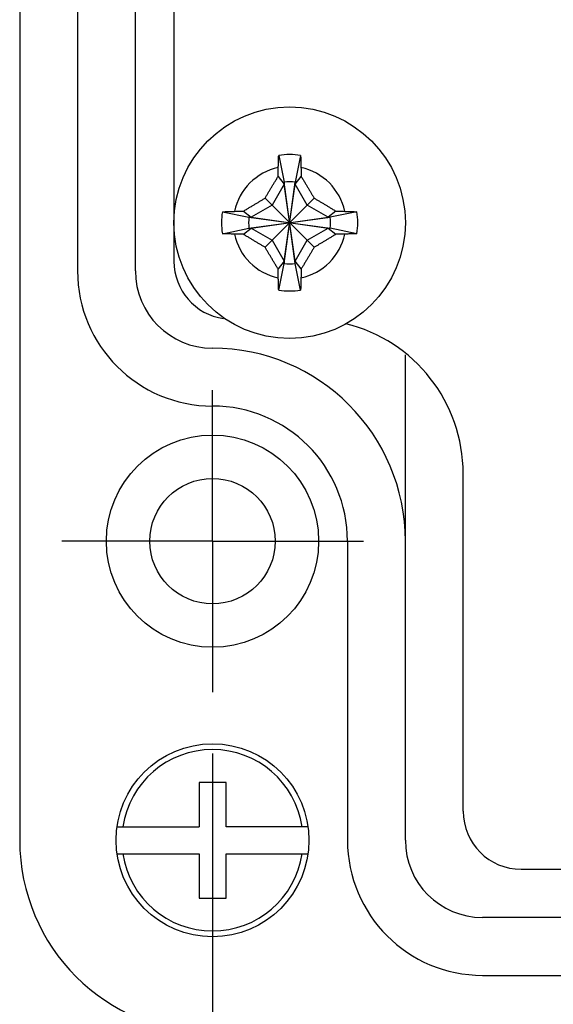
# Model space of a CAD drawing. Header units: inches. Extents: x 0 to 34, y 0 to 22.
# Tile 17 of 27: x 18.559 to 19.104, y 13.77 to 14.774. Entities that reach past the tile are written whole.
import ezdxf

# ---------------------------------------------------------------- set-up
doc = ezdxf.new("R2010")
doc.units = ezdxf.units.IN
doc.header["$LTSCALE"] = 1.87
doc.header["$MEASUREMENT"] = 0
doc.linetypes.add('CENTER', pattern=[0.6, 0.375, -0.075, 0.075, -0.075])
doc.layers.get('0').update_dxf_attribs({"linetype": 'CONTINUOUS'})
doc.layers.add('DEFAULT_1', color=7, linetype='CENTER')
doc.layers.add('DIMENSIONS', color=7, linetype='CONTINUOUS')
doc.styles.get("Standard").update_dxf_attribs({"font": 'txt', "width": 0.8})
doc.dimstyles.new('DIMSTYLE_1', dxfattribs={"dimtxt": 0.125, "dimasz": 0.1875, "dimexe": 0.18, "dimexo": 0.0625, "dimgap": 0.09, "dimtad": 0, "dimtih": 1, "dimtoh": 1, "dimdec": 3, "dimlfac": 2, "dimzin": 4, "dimdsep": 46, "dimtxsty": 'STANDARD', "dimblk": '_FILLED', "dimblk1": '_FILLED', "dimblk2": '_FILLED', "dimcen": 0.09, "dimadec": 0, "dimazin": 0, "dimtp": 0.01, "dimtm": 0.01, "dimtfac": 1, "dimtdec": 3, "dimtofl": 0, "dimtmove": 0, "dimatfit": 3, "dimldrblk": '_FILLED', "dimfxl": 1, "dimtolj": 1, "dimtzin": 4, "dimarcsym": 0})

# ---------------------------------------------------------------- blocks, each defined once
blk = doc.blocks.new('_FILLED')
at = {"color": 0, "linetype": 'ByBlock'}
blk.add_solid([(0, 0), (-1, 0.1736), (-1, -0.1736)], dxfattribs=at)
blk = doc.blocks.new('*D17')
at = {"layer": 'DIMENSIONS', "color": 2, "linetype": 'Continuous'}
for p, q in [((18.7559, 14.0256), (18.7559, 12.0413)), ((25.4488, 14.0256), (25.4488, 12.0413)), ((18.7559, 12.1663), (21.4774, 12.1663)), ((25.4488, 12.1663), (22.7274, 12.1663))]:
    blk.add_line(p, q, dxfattribs=at)
at = {"layer": 'DIMENSIONS', "color": 2, "linetype": 'Continuous', "xscale": 0.1875, "yscale": 0.1875, "zscale": 0.1875, "rotation": 180}
blk.add_blockref('_FILLED', (18.7559, 12.1663), dxfattribs=at)
at = {"layer": 'DIMENSIONS', "color": 2, "linetype": 'Continuous', "xscale": 0.1875, "yscale": 0.1875, "zscale": 0.1875}
blk.add_blockref('_FILLED', (25.4488, 12.1663), dxfattribs=at)
at = {"layer": 'DIMENSIONS', "color": 2, "linetype": 'Continuous', "width": 0.8}
for s, p in [('[', (22.1649, 12.1038)), (']', (22.5649, 12.1038)), ('13.39', (21.5399, 12.1038)), ('340', (22.2649, 12.1038))]:
    blk.add_text(s, height=0.125, dxfattribs=at).set_placement(p)

msp = doc.modelspace()

# ---------------------------------------------------------------- linework, layer by layer
at = {"color": 7, "linetype": 'Continuous'}
for p, q in [((18.55907, 16.6929), (18.55907, 13.937)), ((18.61812, 16.11219), (18.61812, 14.51771)), ((18.67718, 14.51771), (18.67718, 16.11219)), ((18.71655, 16.10235), (18.71655, 14.52755)), ((18.82349, 14.63557), (18.82905, 14.60841)), ((18.84584, 14.63557), (18.84027, 14.60841)), ((18.82285, 14.6141), (18.82905, 14.60617)), ((18.84027, 14.60617), (18.84647, 14.6141)), ((18.82905, 14.60617), (18.81674, 14.58484)), ((18.84027, 14.52543), (18.82905, 14.60841)), ((18.82905, 14.60841), (18.82905, 14.60617)), ((18.82905, 14.52543), (18.84027, 14.60841)), ((18.84027, 14.52767), (18.82905, 14.60617)), ((18.82905, 14.52767), (18.84027, 14.60617)), ((18.84027, 14.60617), (18.84027, 14.60841)), ((18.85258, 14.58484), (18.84027, 14.60617)), ((18.81674, 14.58484), (18.79541, 14.57253)), ((18.80962, 14.59195), (18.8597, 14.54188)), ((18.80962, 14.54188), (18.8597, 14.59195)), ((18.87391, 14.57253), (18.85258, 14.58484)), ((18.76601, 14.57809), (18.79317, 14.57253)), ((18.78747, 14.57872), (18.79541, 14.57253)), ((18.88185, 14.57872), (18.87391, 14.57253)), ((18.90331, 14.57809), (18.87615, 14.57253)), ((18.79317, 14.57253), (18.87615, 14.56131)), ((18.79541, 14.57253), (18.79317, 14.57253)), ((18.79317, 14.56131), (18.87615, 14.57253)), ((18.79541, 14.57253), (18.87391, 14.56131)), ((18.79541, 14.56131), (18.87391, 14.57253)), ((18.87615, 14.57253), (18.87391, 14.57253)), ((18.76601, 14.55574), (18.79317, 14.56131)), ((18.78747, 14.55511), (18.79541, 14.56131)), ((18.79317, 14.56131), (18.79541, 14.56131)), ((18.79541, 14.56131), (18.81674, 14.549)), ((18.85258, 14.549), (18.87391, 14.56131)), ((18.87391, 14.56131), (18.88185, 14.55511)), ((18.87391, 14.56131), (18.87615, 14.56131)), ((18.90331, 14.55574), (18.87615, 14.56131)), ((18.81674, 14.549), (18.82905, 14.52767)), ((18.84027, 14.52767), (18.85258, 14.549)), ((18.82905, 14.52767), (18.82285, 14.51973)), ((18.82349, 14.49826), (18.82905, 14.52543)), ((18.82905, 14.52767), (18.82905, 14.52543)), ((18.84647, 14.51973), (18.84027, 14.52767)), ((18.84027, 14.52543), (18.84027, 14.52767)), ((18.84584, 14.49826), (18.84027, 14.52543)), ((18.95277, 13.937), (18.95277, 14.43229)), ((19.01183, 13.96652), (19.01183, 14.31101)), ((18.89372, 14.24211), (18.89372, 13.937)), ((18.74214, 13.99605), (18.74214, 13.95078)), ((18.7697, 13.99605), (18.74214, 13.99605)), ((18.7697, 13.95078), (18.7697, 13.99605)), ((18.65846, 13.95078), (18.74214, 13.95078)), ((18.85338, 13.95078), (18.7697, 13.95078)), ((18.65846, 13.92322), (18.74214, 13.92322)), ((18.74214, 13.92322), (18.74214, 13.87794)), ((18.7697, 13.87794), (18.7697, 13.92322)), ((18.7697, 13.92322), (18.85338, 13.92322)), ((19.07088, 13.90747), (19.1958, 13.90747)), ((18.74214, 13.87794), (18.7697, 13.87794)), ((25.17324, 13.85826), (19.03151, 13.85826)), ((19.03151, 13.7992), (25.17324, 13.7992))]:
    msp.add_line(p, q, dxfattribs=at)
for centre, radius in [((18.83466, 14.56692), 0.11811), ((18.75592, 14.24211), 0.10827), ((18.75592, 14.24211), 0.06398), ((18.75592, 13.937), 0.09843)]:
    msp.add_circle(centre, radius, dxfattribs=at)
for centre, radius, start, end in [((18.83466, 14.56692), 0.06956, 80.75483, 99.24517), ((18.83466, 14.56692), 0.05736, 101.65912, 168.34088), ((18.83466, 14.56692), 0.05736, 11.65912, 78.34088), ((18.83466, 14.56692), 0.04187, 82.29969, 97.70031), ((18.83466, 14.56692), 0.06956, 170.75483, 189.24517), ((18.83466, 14.56692), 0.06956, 350.75483, 9.24517), ((18.83466, 14.56692), 0.04187, 172.29969, 187.70031), ((18.83466, 14.56692), 0.04187, 352.29969, 7.70031), ((18.83466, 14.56692), 0.05736, 191.65912, 258.34088), ((18.83466, 14.56692), 0.05736, 281.65912, 348.34088), ((18.7756, 14.52755), 0.05906, 180, 261.91005), ((18.83466, 14.56692), 0.04187, 262.29969, 277.70031), ((18.75592, 14.51771), 0.1378, 180, 270), ((18.75592, 14.51771), 0.07874, 180, 270), ((18.83466, 14.56692), 0.06956, 260.75483, 279.24517), ((18.85435, 14.31101), 0.15748, 0, 76.19701), ((18.75592, 14.24211), 0.19685, 0, 90), ((18.75592, 14.24211), 0.1378, 0, 90), ((18.75592, 13.937), 0.09252, 8.56528, 171.43472), ((19.07088, 13.96652), 0.05906, 180, 270), ((18.75592, 13.937), 0.19685, 180, 270), ((19.03151, 13.937), 0.1378, 180, 270), ((19.03151, 13.937), 0.07874, 180, 270), ((18.75592, 13.937), 0.09252, 188.56528, 351.43472)]:
    msp.add_arc(centre, radius, start, end, dxfattribs=at)
for points, knots in [([(18.82307, 14.6231), (18.8231, 14.62451), (18.82318, 14.62732), (18.82332, 14.63148), (18.82343, 14.63422), (18.82349, 14.63557)], [0, 0, 0, 0, 0.004249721, 0.008413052, 0.012480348, 0.012480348, 0.012480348, 0.012480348]), ([(18.84584, 14.63557), (18.84589, 14.63422), (18.846, 14.63148), (18.84614, 14.62732), (18.84622, 14.62451), (18.84625, 14.6231)], [0, 0, 0, 0, 0.004067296, 0.008230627, 0.012480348, 0.012480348, 0.012480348, 0.012480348]), ([(18.80962, 14.59195), (18.81015, 14.59285), (18.8112, 14.59464), (18.81278, 14.59733), (18.81438, 14.60002), (18.816, 14.60275), (18.81766, 14.60551), (18.81935, 14.60833), (18.82109, 14.6112), (18.82226, 14.61313), (18.82285, 14.6141)], [0, 0, 0, 0, 0.003115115, 0.006225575, 0.009354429, 0.012520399, 0.015738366, 0.019019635, 0.022372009, 0.025799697, 0.025799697, 0.025799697, 0.025799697]), ([(18.82285, 14.6141), (18.82287, 14.61505), (18.82292, 14.617), (18.82299, 14.62), (18.82304, 14.62205), (18.82307, 14.6231)], [0, 0, 0, 0, 0.0028441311, 0.0058431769, 0.0089974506, 0.0089974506, 0.0089974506, 0.0089974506]), ([(18.84625, 14.6231), (18.84628, 14.62205), (18.84633, 14.62), (18.8464, 14.617), (18.84645, 14.61505), (18.84647, 14.6141)], [0, 0, 0, 0, 0.0031484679, 0.0061476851, 0.0089974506, 0.0089974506, 0.0089974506, 0.0089974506]), ([(18.84647, 14.6141), (18.84708, 14.61309), (18.84829, 14.61111), (18.85007, 14.60817), (18.85178, 14.60532), (18.85343, 14.60255), (18.85504, 14.59985), (18.85662, 14.59719), (18.85816, 14.59457), (18.85919, 14.59282), (18.8597, 14.59195)], [0, 0, 0, 0, 0.003547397, 0.006977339, 0.010297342, 0.013519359, 0.016659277, 0.01973661, 0.022774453, 0.025799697, 0.025799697, 0.025799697, 0.025799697]), ([(18.78747, 14.57872), (18.78848, 14.57934), (18.79047, 14.58055), (18.79341, 14.58232), (18.79626, 14.58404), (18.79903, 14.58569), (18.80173, 14.5873), (18.80439, 14.58887), (18.80701, 14.59042), (18.80875, 14.59144), (18.80962, 14.59195)], [0, 0, 0, 0, 0.003546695, 0.006976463, 0.010296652, 0.013519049, 0.016659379, 0.019737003, 0.022774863, 0.025799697, 0.025799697, 0.025799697, 0.025799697]), ([(18.8597, 14.59195), (18.86059, 14.59143), (18.86238, 14.59038), (18.86507, 14.58879), (18.86777, 14.5872), (18.87049, 14.58557), (18.87325, 14.58392), (18.87607, 14.58223), (18.87894, 14.58049), (18.88087, 14.57932), (18.88185, 14.57872)], [0, 0, 0, 0, 0.003117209, 0.006228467, 0.009357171, 0.012522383, 0.015739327, 0.019019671, 0.022371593, 0.025799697, 0.025799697, 0.025799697, 0.025799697]), ([(18.76601, 14.57809), (18.76736, 14.57815), (18.7701, 14.57825), (18.77426, 14.57839), (18.77706, 14.57847), (18.77848, 14.57851)], [0, 0, 0, 0, 0.004067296, 0.008230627, 0.012480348, 0.012480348, 0.012480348, 0.012480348]), ([(18.77848, 14.57851), (18.77953, 14.57854), (18.78158, 14.57859), (18.78458, 14.57866), (18.78653, 14.5787), (18.78747, 14.57872)], [0, 0, 0, 0, 0.0031487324, 0.0061478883, 0.0089974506, 0.0089974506, 0.0089974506, 0.0089974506]), ([(18.88185, 14.57872), (18.88279, 14.5787), (18.88474, 14.57866), (18.88774, 14.57859), (18.88979, 14.57854), (18.89084, 14.57851)], [0, 0, 0, 0, 0.0028441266, 0.0058431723, 0.0089974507, 0.0089974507, 0.0089974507, 0.0089974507]), ([(18.89084, 14.57851), (18.89226, 14.57847), (18.89506, 14.57839), (18.89922, 14.57825), (18.90196, 14.57815), (18.90331, 14.57809)], [0, 0, 0, 0, 0.004249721, 0.008413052, 0.012480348, 0.012480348, 0.012480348, 0.012480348]), ([(18.77848, 14.55533), (18.77706, 14.55536), (18.77426, 14.55544), (18.7701, 14.55558), (18.76736, 14.55569), (18.76601, 14.55574)], [0, 0, 0, 0, 0.004249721, 0.008413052, 0.012480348, 0.012480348, 0.012480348, 0.012480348]), ([(18.78747, 14.55511), (18.78653, 14.55513), (18.78458, 14.55518), (18.78158, 14.55525), (18.77953, 14.5553), (18.77848, 14.55533)], [0, 0, 0, 0, 0.0028441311, 0.0058431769, 0.0089974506, 0.0089974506, 0.0089974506, 0.0089974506]), ([(18.80962, 14.54188), (18.80873, 14.54241), (18.80694, 14.54346), (18.80425, 14.54504), (18.80156, 14.54664), (18.79883, 14.54826), (18.79607, 14.54992), (18.79325, 14.55161), (18.79038, 14.55334), (18.78845, 14.55452), (18.78747, 14.55511)], [0, 0, 0, 0, 0.003115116, 0.006225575, 0.009354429, 0.012520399, 0.015738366, 0.019019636, 0.022372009, 0.025799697, 0.025799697, 0.025799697, 0.025799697]), ([(18.88185, 14.55511), (18.88084, 14.5545), (18.87885, 14.55329), (18.87591, 14.55151), (18.87306, 14.5498), (18.87029, 14.54814), (18.86759, 14.54653), (18.86493, 14.54496), (18.86231, 14.54341), (18.86057, 14.54239), (18.8597, 14.54188)], [0, 0, 0, 0, 0.003547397, 0.006977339, 0.010297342, 0.013519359, 0.016659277, 0.01973661, 0.022774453, 0.025799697, 0.025799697, 0.025799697, 0.025799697]), ([(18.89084, 14.55533), (18.88979, 14.5553), (18.88774, 14.55525), (18.88474, 14.55518), (18.8828, 14.55513), (18.88185, 14.55511)], [0, 0, 0, 0, 0.003148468, 0.0061476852, 0.0089974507, 0.0089974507, 0.0089974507, 0.0089974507]), ([(18.90331, 14.55574), (18.90196, 14.55569), (18.89922, 14.55558), (18.89506, 14.55544), (18.89226, 14.55536), (18.89084, 14.55533)], [0, 0, 0, 0, 0.004067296, 0.008230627, 0.012480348, 0.012480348, 0.012480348, 0.012480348]), ([(18.82285, 14.51973), (18.82224, 14.52074), (18.82103, 14.52273), (18.81925, 14.52567), (18.81754, 14.52852), (18.81588, 14.53129), (18.81428, 14.53399), (18.8127, 14.53665), (18.81116, 14.53927), (18.81013, 14.54101), (18.80962, 14.54188)], [0, 0, 0, 0, 0.003548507, 0.006979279, 0.010299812, 0.013522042, 0.016661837, 0.019738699, 0.022775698, 0.025799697, 0.025799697, 0.025799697, 0.025799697]), ([(18.8597, 14.54188), (18.85917, 14.54098), (18.85812, 14.53919), (18.85654, 14.53651), (18.85494, 14.53381), (18.85332, 14.53109), (18.85166, 14.52832), (18.84997, 14.52551), (18.84824, 14.52264), (18.84706, 14.52071), (18.84647, 14.51973)], [0, 0, 0, 0, 0.003117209, 0.006228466, 0.009357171, 0.012522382, 0.015739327, 0.019019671, 0.022371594, 0.025799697, 0.025799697, 0.025799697, 0.025799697]), ([(18.82307, 14.51074), (18.82304, 14.51179), (18.82299, 14.51384), (18.82292, 14.51683), (18.82287, 14.51878), (18.82285, 14.51973)], [0, 0, 0, 0, 0.0031484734, 0.0061476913, 0.0089974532, 0.0089974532, 0.0089974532, 0.0089974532]), ([(18.84647, 14.51973), (18.84645, 14.51878), (18.8464, 14.51684), (18.84633, 14.51384), (18.84628, 14.51179), (18.84625, 14.51074)], [0, 0, 0, 0, 0.0028441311, 0.005843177, 0.0089974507, 0.0089974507, 0.0089974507, 0.0089974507]), ([(18.82349, 14.49826), (18.82343, 14.49962), (18.82332, 14.50236), (18.82318, 14.50652), (18.8231, 14.50932), (18.82307, 14.51074)], [0, 0, 0, 0, 0.004067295, 0.008230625, 0.012480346, 0.012480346, 0.012480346, 0.012480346]), ([(18.84625, 14.51074), (18.84622, 14.50932), (18.84614, 14.50652), (18.846, 14.50236), (18.84589, 14.49962), (18.84584, 14.49826)], [0, 0, 0, 0, 0.004249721, 0.008413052, 0.012480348, 0.012480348, 0.012480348, 0.012480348])]:
    msp.add_open_spline(points, degree=3, knots=knots, dxfattribs=at)
at = {"layer": 'DEFAULT_1', "color": 7, "linetype": 'CENTER'}
for q in [(18.75592, 14.39609), (18.60194, 14.24211), (18.75592, 14.08814), (18.9099, 14.24211)]:
    msp.add_line((18.75592, 14.24211), q, dxfattribs=at)

# ---------------------------------------------------------------- dimensions: what is measured, and where the dimension line sits
at = {"layer": 'DIMENSIONS', "color": 2, "linetype": 'Continuous'}
dim = msp.add_linear_dim(base=(18.75592, 12.16627), p1=(25.44883, 14.02564), p2=(18.75592, 14.02564), angle=180, dimstyle='DIMSTYLE_1', dxfattribs=at)
dim.commit()
dim.dimension.update_dxf_attribs({"geometry": '*D17', "text_midpoint": (22.10238, 12.16627), "dimtype": 160})

doc.saveas('drawing.dxf')
